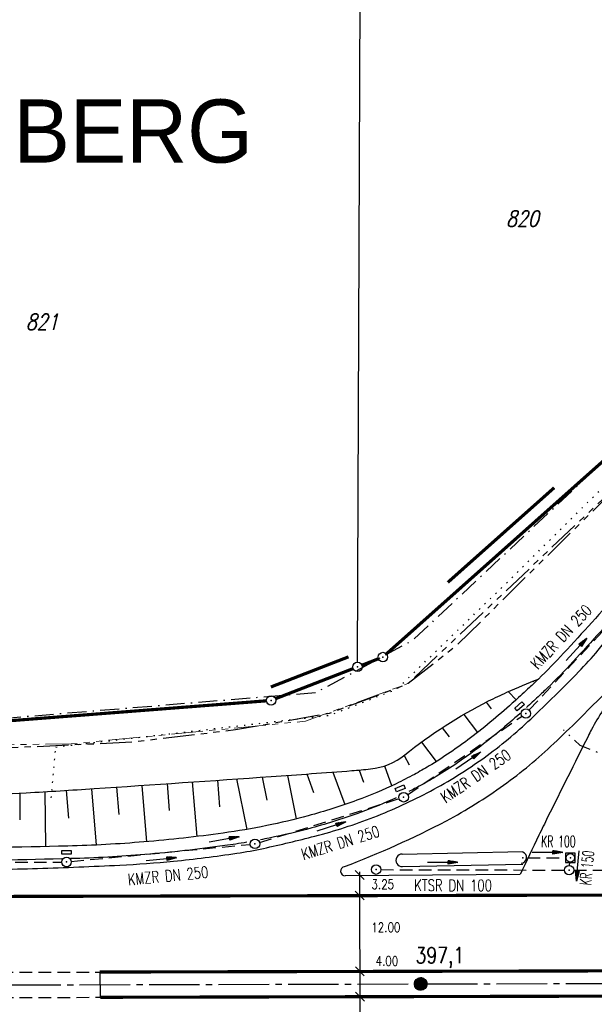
# Model space of a CAD drawing. Extents: x 0 to 1135, y 0 to 594.
# Tile 32 of 153: x 271 to 362, y 328 to 484. Entities that reach past the tile are written whole.
import ezdxf
from ezdxf.enums import TextEntityAlignment as Align

# ---------------------------------------------------------------- set-up
doc = ezdxf.new("R2010")
doc.units = 0
doc.header["$LTSCALE"] = 2
doc.header["$MEASUREMENT"] = 0
for name, pattern in [('ACHSE', [5.5, 4, -0.5, 0.5, -0.5]), ('AUSGEZOGEN', [0]), ('BAB-FM2', [2.6, 1.5, -0.5, 0.1, -0.5]), ('EinAusfädelung', [3.5, 2.5, -1]), ('GEMARKBAB', [3.7, 2, -0.5, 0.1, -0.5, 0.1, -0.5]), ('GESTRICH-X2', [1.5, 1, -0.5]), ('PHANTOMX2', [5, 2.5, -0.5, 0.5, -0.5, 0.5, -0.5]), ('PUNKTX2_STR', [0.6, 0.1, -0.5])]:
    doc.linetypes.add(name, pattern=pattern)
doc.layers.get('0').update_dxf_attribs({"color": 8, "linetype": 'AUSGEZOGEN'})
for name, color, linetype in [('ACHSETOP', 250, 'ACHSE'), ('BAB_FM', 8, 'BAB-FM2'), ('BOESCHG', 8, 'AUSGEZOGEN'), ('DURCHL', 200, 'GESTRICH-X2'), ('EINAUSF', 8, 'EinAusfädelung'), ('FBRTOP', 8, 'AUSGEZOGEN'), ('FLSTNR', 8, 'AUSGEZOGEN'), ('GEMARKGRZ', 8, 'GEMARKBAB'), ('GRENZL', 8, 'AUSGEZOGEN'), ('GRENZL-BAB', 7, 'AUSGEZOGEN'), ('GRENZP-BAB', 7, 'AUSGEZOGEN'), ('HEKT_B', 250, 'CONTINUOUS'), ('KANAL', 200, 'GESTRICH-X2'), ('Lichtwellenleiter COLT', 8, 'PHANTOMX2'), ('Lichtwellenleiter GLH', 8, 'PHANTOMX2'), ('MS-UEBERFAHRT', 8, 'GESTRICH-X2'), ('MULDE', 8, 'AUSGEZOGEN'), ('NUTZUNG', 8, 'PUNKTX2_STR'), ('PFEIL', 200, 'CONTINUOUS'), ('PFEILTOP', 8, 'AUSGEZOGEN'), ('SCHRIFT', 8, 'AUSGEZOGEN'), ('SCHSYMBOL', 200, 'AUSGEZOGEN'), ('TEXTO', 200, 'CONTINUOUS')]:
    doc.layers.add(name, color=color, linetype=linetype)
doc.styles.add('ROMANS', font='romans.shx', dxfattribs={"width": 0.8})
doc.styles.add('UNIR-O', font='unir_o.shx')

# ---------------------------------------------------------------- blocks, each defined once
blk = doc.blocks.new('*X17')
at = {"color": 0}
for p, q in [((212.23, 257.39), (213.24, 258.4)), ((212.24, 257.33), (213.31, 258.4)), ((212.24, 257.47), (213.17, 258.4)), ((212.24, 257.26), (213.37, 258.39)), ((212.24, 257.55), (213.09, 258.39)), ((212.25, 257.2), (213.43, 258.38)), ((212.26, 257.63), (213, 258.37)), ((212.27, 257.14), (213.49, 258.37)), ((212.28, 257.09), (213.55, 258.35)), ((212.29, 257.73), (212.9, 258.35)), ((212.3, 257.04), (213.6, 258.33)), ((212.32, 256.99), (213.65, 258.31)), ((212.34, 257.86), (212.78, 258.29)), ((212.35, 256.94), (213.69, 258.29)), ((212.37, 256.9), (213.74, 258.26)), ((212.4, 256.85), (213.78, 258.24)), ((212.43, 256.81), (213.83, 258.21)), ((212.46, 256.77), (213.86, 258.18)), ((212.49, 256.73), (213.9, 258.14)), ((212.53, 256.7), (213.94, 258.11)), ((212.56, 256.66), (213.97, 258.07)), ((212.6, 256.63), (214.01, 258.03)), ((212.64, 256.6), (214.04, 257.99)), ((212.68, 256.57), (214.07, 257.95)), ((212.73, 256.54), (214.09, 257.91)), ((212.77, 256.52), (214.12, 257.86)), ((212.82, 256.49), (214.14, 257.82)), ((212.87, 256.47), (214.16, 257.77)), ((212.92, 256.45), (214.18, 257.72)), ((212.97, 256.44), (214.2, 257.66)), ((213.03, 256.42), (214.21, 257.6)), ((213.09, 256.41), (214.22, 257.54)), ((213.16, 256.41), (214.23, 257.48)), ((213.22, 256.4), (214.23, 257.41)), ((213.3, 256.41), (214.23, 257.34)), ((213.38, 256.41), (214.22, 257.26)), ((213.46, 256.43), (214.2, 257.17)), ((213.56, 256.46), (214.18, 257.07)), ((213.69, 256.51), (214.12, 256.95))]:
    blk.add_line(p, q, dxfattribs=at)
blk = doc.blocks.new('SRMAST2')
at = {"color": 0}
blk.add_circle((0, 0), 0.999, dxfattribs=at)
blk.add_point((0, 0), dxfattribs=at)
blk.add_blockref('*X17', (-213.23, -257.4))
blk = doc.blocks.new('GST')
at = {"color": 0}
blk.add_circle((0, 0), 0.75, dxfattribs=at)
blk.add_point((0, 0), dxfattribs=at)
blk = doc.blocks.new('13')
blk.add_lwpolyline([(0.76, 1.22), (-0.75, 1.22), (-0.75, 1.8), (0.76, 1.8)], close=True)
at = {"rotation": 180}
blk.add_blockref('GST', (0, 0), dxfattribs=at)
blk = doc.blocks.new('10')
blk.add_blockref('GST', (0, 0))
blk = doc.blocks.new('40')
at = {"color": 0}
blk.add_arc((0.02, 0.31), 0.91, 192.5363, 347.4637, dxfattribs=at)
blk.add_point((0, 0), dxfattribs=at)
blk = doc.blocks.new('20')
blk.add_lwpolyline([(-0.75, -0.75), (0.75, -0.75), (0.75, 0.75), (-0.75, 0.75)], close=True)
blk.add_circle((0, 0), 0.676)
blk.add_point((0, 0))
blk = doc.blocks.new('PFEIL2')
at = {"color": 0}
for p, q in [((0.88, 0), (-2.4, -0.01)), ((0.88, -0.27), (0.88, 0.28)), ((0.88, 0.28), (2.43, 0.01)), ((0.91, 0.27), (0.88, 0.26)), ((0.97, 0.26), (0.88, 0.25)), ((1.02, 0.25), (0.88, 0.23)), ((1.07, 0.24), (0.88, 0.21)), ((1.13, 0.23), (0.88, 0.19)), ((1.18, 0.22), (0.88, 0.17)), ((1.24, 0.21), (0.88, 0.15)), ((1.29, 0.21), (0.88, 0.14)), ((1.34, 0.2), (0.88, 0.12)), ((1.4, 0.19), (0.88, 0.1)), ((1.45, 0.18), (0.88, 0.08)), ((1.51, 0.17), (0.88, 0.06)), ((1.56, 0.16), (0.88, 0.04)), ((1.61, 0.15), (0.88, 0.02)), ((1.67, 0.14), (0.88, 0.01)), ((1.72, 0.13), (0.88, -0.01)), ((1.78, 0.12), (0.88, -0.03)), ((1.83, 0.11), (0.88, -0.05)), ((1.88, 0.1), (0.88, -0.07)), ((1.94, 0.09), (0.88, -0.09)), ((2.05, 0.08), (0.88, -0.12)), ((1.99, 0.08), (0.88, -0.11)), ((2.1, 0.07), (0.88, -0.14)), ((2.15, 0.06), (0.88, -0.16)), ((2.21, 0.05), (0.88, -0.18)), ((2.26, 0.04), (0.88, -0.2)), ((2.32, 0.03), (0.88, -0.22)), ((2.37, 0.02), (0.88, -0.23)), ((2.42, 0.01), (0.88, -0.25)), ((2.43, 0.01), (0.88, -0.27))]:
    blk.add_line(p, q, dxfattribs=at)

msp = doc.modelspace()

# ---------------------------------------------------------------- linework, layer by layer
msp.add_line((325.19, 349.39), (325.27, 313.94))
msp.add_line((325.19, 349.39), (325.27, 313.94))
at = {"layer": 'ACHSETOP'}
msp.add_lwpolyline([(25, 330.96), (159.86, 331.26), (434.86, 331.88), (684.86, 332.45), (859.86, 332.84), (950, 333.04)], dxfattribs=at)
msp.add_lwpolyline([(25, 330.96), (159.86, 331.26), (434.86, 331.88), (684.86, 332.45), (859.86, 332.84), (950, 333.04)], dxfattribs=at)
at = {"layer": 'BAB_FM', "flags": 128}
for points in [[(268.57, 373.69), (318.25, 377.79), (333.62, 386.06), (364.45, 414.99), (395.49, 440.91), (416.98, 453.68), (444.51, 460.08), (480.67, 463.66), (527.59, 464.98), (551.45, 463.51), (597.67, 459.07), (604.66, 462.09), (641.91, 461.6), (643.09, 445.43), (642.4, 438.44), (641.67, 407.25), (640.53, 370.81), (688.6, 365.58), (738.6, 361.93), (788.6, 361.14), (865.7, 361.64)], [(268.57, 373.69), (318.25, 377.79), (333.62, 386.06), (364.45, 414.99), (395.49, 440.91), (416.98, 453.68), (444.51, 460.08), (480.67, 463.66), (527.59, 464.98), (551.45, 463.51), (597.67, 459.07), (604.66, 462.09), (641.91, 461.6), (643.09, 445.43), (642.4, 438.44), (641.67, 407.25), (640.53, 370.81), (688.6, 365.58), (738.6, 361.93), (788.6, 361.14), (865.7, 361.64)], [(396.15, 357.07), (377.23, 362.62), (360.11, 369.38), (357.48, 371.89)], [(396.15, 357.07), (377.23, 362.62), (360.11, 369.38), (357.48, 371.89)]]:
    msp.add_lwpolyline(points, dxfattribs=at)
at = {"layer": 'BOESCHG'}
for p, q in [((352.68, 379.58), (352.78, 379.47)), ((352.68, 379.58), (352.78, 379.47)), ((348.76, 377.92), (349.97, 376.63)), ((348.76, 377.92), (349.97, 376.63)), ((345.23, 376.25), (346.01, 375.22)), ((345.23, 376.25), (346.01, 375.22)), ((341.68, 374.32), (343.85, 371.46)), ((341.68, 374.32), (343.85, 371.46)), ((338.26, 372.21), (339.34, 370.79)), ((338.26, 372.21), (339.34, 370.79)), ((334.97, 369.93), (337.3, 366.85)), ((334.97, 369.93), (337.3, 366.85)), ((332.23, 367.83), (333.02, 366.36)), ((332.23, 367.83), (333.02, 366.36)), ((316.82, 364.89), (317.89, 361.94)), ((316.82, 364.89), (317.89, 361.94)), ((320.96, 365.2), (322.84, 360.05)), ((320.96, 365.2), (322.84, 360.05)), ((325.1, 365.51), (325.8, 363.62)), ((325.1, 365.51), (325.8, 363.62)), ((329.13, 366.16), (330.25, 363.09)), ((329.13, 366.16), (330.25, 363.09)), ((294.69, 363.36), (295.04, 359.1)), ((294.69, 363.36), (295.04, 359.1)), ((298.68, 363.63), (299.4, 354.99)), ((298.68, 363.63), (299.4, 354.99)), ((302.67, 363.9), (303.02, 359.71)), ((302.67, 363.9), (303.02, 359.71)), ((305.7, 364.11), (307.33, 356.12)), ((305.7, 364.11), (307.33, 356.12)), ((309.73, 364.39), (310.47, 360.74)), ((309.73, 364.39), (310.47, 360.74)), ((313.75, 364.67), (315.16, 357.78)), ((313.75, 364.67), (315.16, 357.78)), ((271.37, 361.86), (271.41, 357.63)), ((271.37, 361.86), (271.41, 357.63)), ((275.37, 362.09), (275.46, 353.44)), ((275.37, 362.09), (275.46, 353.44)), ((278.72, 362.29), (279.09, 357.91)), ((278.72, 362.29), (279.09, 357.91)), ((282.71, 362.55), (283.46, 353.64)), ((282.71, 362.55), (283.46, 353.64)), ((286.71, 362.82), (287.07, 358.5)), ((286.71, 362.82), (287.07, 358.5)), ((290.7, 363.09), (291.44, 354.17)), ((290.7, 363.09), (291.44, 354.17))]:
    msp.add_line(p, q, dxfattribs=at)
for points in [[(572.21, 351.81, 0.000002), (566.96, 351.8, 0.000356)], [(572.21, 351.81, 0.000002), (566.96, 351.8, 0.000356)], [(25, 359.9, -0.01315), (37.58, 361.14, 0.016897), (69.12, 364.48, 0.034574), (89.44, 368.78, -0.072469), (99.3, 370.1, -0.009084), (112.07, 369.72, 0.004147), (140.02, 368.6, 0.001379), (169.05, 367.77, -0.002775), (183.48, 367.31, -0.026314), (197.79, 366.03, 0.016345), (220.77, 363.5, 0.011575), (254.63, 361.67, 0.02208), (272.41, 361.91, 0.002185), (283.14, 362.58, 0.000836), (311.18, 364.49, 0.001514), (323.96, 365.42, 0.006535), (326.92, 365.69, 0.144645), (332.33, 367.9, -0.052568), (345.61, 376.45, -0.012932), (348.51, 377.82, -0.007678), (353.5, 379.92)], [(25, 359.9, -0.01315), (37.58, 361.14, 0.016897), (69.12, 364.48, 0.034574), (89.44, 368.78, -0.072469), (99.3, 370.1, -0.009084), (112.07, 369.72, 0.004147), (140.02, 368.6, 0.001379), (169.05, 367.77, -0.002775), (183.48, 367.31, -0.026314), (197.79, 366.03, 0.016345), (220.77, 363.5, 0.011575), (254.63, 361.67, 0.02208), (272.41, 361.91, 0.002185), (283.14, 362.58, 0.000836), (311.18, 364.49, 0.001514), (323.96, 365.42, 0.006535), (326.92, 365.69, 0.144645), (332.33, 367.9, -0.052568), (345.61, 376.45, -0.012932), (348.51, 377.82, -0.007678), (353.5, 379.92)]]:
    msp.add_lwpolyline(points, format="xyb", dxfattribs=at)
at = {"layer": 'DURCHL'}
msp.add_line((351.76, 351.63), (357.79, 351.6), dxfattribs=at)
msp.add_line((351.76, 351.63), (357.79, 351.6), dxfattribs=at)
at = {"layer": 'EINAUSF', "const_width": 0.5, "flags": 128}
msp.add_lwpolyline([(25, 344.96), (159.83, 345.26), (322.92, 345.63)], dxfattribs=at)
msp.add_lwpolyline([(25, 344.96), (159.83, 345.26), (322.92, 345.63)], dxfattribs=at)
at = {"layer": 'FBRTOP'}
for p, q in [((350.57, 348.96), (322.92, 348.76)), ((350.57, 348.96), (322.92, 348.76)), ((284.04, 333.54), (284.13, 329.54)), ((284.04, 333.54), (284.13, 329.54))]:
    msp.add_line(p, q, dxfattribs=at)
for points in [[(198.3, 349.65, -0.000026), (235.49, 349.75, -0.000211)], [(198.3, 349.65, -0.000026), (235.49, 349.75, -0.000211)], [(322.8, 350.22, 0.02884), (338.92, 357.48, 0.032953), (347.99, 363.13, 0.034232), (355.95, 369.72, 0.008949), (363.67, 377.32, 0.020673), (367.05, 381.07, 0.000512), (374.04, 389.5, -0.000518), (380.93, 397.83, -0.000111), (385.71, 403.58, -0.000142), (389.43, 408.06, -0.014385), (390.52, 409.29, -0.013675), (400.23, 419.25, -0.042384)], [(322.8, 350.22, 0.02884), (338.92, 357.48, 0.032953), (347.99, 363.13, 0.034232), (355.95, 369.72, 0.008949), (363.67, 377.32, 0.020673), (367.05, 381.07, 0.000512), (374.04, 389.5, -0.000518), (380.93, 397.83, -0.000111), (385.71, 403.58, -0.000142), (389.43, 408.06, -0.014385), (390.52, 409.29, -0.013675), (400.23, 419.25, -0.042384)], [(250.68, 349.79, 0.000187), (267.79, 349.83, 0.007534), (274.21, 349.94, 0.003716), (287.21, 350.46, 0.013387), (295.71, 351.09, 0.011288), (305.74, 352.34, 0.017415), (309.95, 353.11, 0.008897), (318.1, 355.05, 0.030031), (327.44, 358.06, 0.029867), (336.41, 362.19, 0.032953), (344.88, 367.46, 0.034232), (352.28, 373.59, 0.008949), (359.86, 381.05, 0.020673), (362.95, 384.47, 0.000512), (369.93, 392.9, -0.000518)], [(250.68, 349.79, 0.000187), (267.79, 349.83, 0.007534), (274.21, 349.94, 0.003716), (287.21, 350.46, 0.013387), (295.71, 351.09, 0.011288), (305.74, 352.34, 0.017415), (309.95, 353.11, 0.008897), (318.1, 355.05, 0.030031), (327.44, 358.06, 0.029867), (336.41, 362.19, 0.032953), (344.88, 367.46, 0.034232), (352.28, 373.59, 0.008949), (359.86, 381.05, 0.020673), (362.95, 384.47, 0.000512), (369.93, 392.9, -0.000518)]]:
    msp.add_lwpolyline(points, format="xyb", dxfattribs=at)
at = {"layer": 'FBRTOP', "flags": 128}
msp.add_lwpolyline([(400.23, 419.25, -0.011953), (399.29, 417.14, -0.058176), (399.03, 416.74, -0.032682), (394.37, 411.66, 0.02911), (389.1, 405.99, 0.001286), (379.37, 394.16, -0.001637), (371.71, 384.86, -0.00213), (367.45, 379.76, 0.004143), (365.26, 377.13, 0.027956), (363.7, 374.98, 0.020999), (361.9, 371.92, 0.006199), (361.35, 370.85, 0.000519), (354.96, 358.04, 0.003097), (353.57, 355.19, 0.001422), (350.59, 348.98)], format="xyb", dxfattribs=at)
msp.add_lwpolyline([(400.23, 419.25, -0.011953), (399.29, 417.14, -0.058176), (399.03, 416.74, -0.032682), (394.37, 411.66, 0.02911), (389.1, 405.99, 0.001286), (379.37, 394.16, -0.001637), (371.71, 384.86, -0.00213), (367.45, 379.76, 0.004143), (365.26, 377.13, 0.027956), (363.7, 374.98, 0.020999), (361.9, 371.92, 0.006199), (361.35, 370.85, 0.000519), (354.96, 358.04, 0.003097), (353.57, 355.19, 0.001422), (350.59, 348.98)], format="xyb", dxfattribs=at)
at = {"layer": 'FBRTOP', "const_width": 0.5}
msp.add_lwpolyline([(322.92, 345.63), (434.83, 345.88), (441.05, 345.9)], dxfattribs=at)
msp.add_lwpolyline([(322.92, 345.63), (434.83, 345.88), (441.05, 345.9)], dxfattribs=at)
for points in [[(284.04, 333.54, 0), (297.35, 333.57, -0.000001), (410.86, 333.83)], [(284.04, 333.54, 0), (297.35, 333.57, -0.000001), (410.86, 333.83)], [(284.13, 329.54, 0), (297.36, 329.57, -0.000001), (410.62, 329.83)], [(284.13, 329.54, 0), (297.36, 329.57, -0.000001), (410.62, 329.83)]]:
    msp.add_lwpolyline(points, format="xyb", dxfattribs=at)
at = {"layer": 'FBRTOP'}
msp.add_arc((322.92, 349.49), 0.737, 98.8944, 269.8936, dxfattribs=at)
msp.add_arc((322.92, 349.49), 0.737, 98.8944, 269.8936, dxfattribs=at)
at = {"layer": 'GEMARKGRZ', "const_width": 0.5, "flags": 128}
for points in [[(355.99, 410.2), (339.15, 395.22)], [(355.99, 410.2), (339.15, 395.22)], [(323.42, 383.43), (311.13, 378.66)], [(323.42, 383.43), (311.13, 378.66)]]:
    msp.add_lwpolyline(points, dxfattribs=at)
at = {"layer": 'GRENZL'}
msp.add_line((324.85, 382.59), (325.33, 500.94), dxfattribs=at)
msp.add_line((324.85, 382.59), (325.33, 500.94), dxfattribs=at)
at = {"layer": 'GRENZL-BAB', "const_width": 0.5, "flags": 128}
for points in [[(369.92, 419.92), (329.43, 383.9)], [(369.92, 419.92), (329.43, 383.9)], [(328.17, 383.13), (325.55, 382.11)], [(328.17, 383.13), (325.55, 382.11)], [(324.15, 381.57), (311.86, 376.8)], [(324.15, 381.57), (311.86, 376.8)], [(310.41, 376.47), (260.16, 372.57)], [(310.41, 376.47), (260.16, 372.57)]]:
    msp.add_lwpolyline(points, dxfattribs=at)
at = {"layer": 'KANAL'}
for p, q in [((352.02, 375.02), (368.01, 392.09)), ((332.79, 361.61), (350.9, 374.04)), ((309.34, 354.05), (331.44, 360.98)), ((279.53, 351.05), (307.88, 353.75)), ((249.63, 350.78), (278.03, 350.95)), ((351.76, 351.63), (357.79, 351.6)), ((358.44, 350.43), (358.47, 350.87)), ((328.55, 349.75), (357.61, 349.67)), ((359.12, 349.67), (397.52, 349.81))]:
    msp.add_line(p, q, dxfattribs=at)
at = {"layer": 'Lichtwellenleiter COLT', "lineweight": 0, "flags": 128}
msp.add_lwpolyline([(591.67, 456.75), (589.45, 456.66), (582.97, 456.48), (522.15, 463.02), (477.2, 462.37), (434.67, 456.7), (377.97, 421.89), (348.3, 393.83), (332.83, 379.19), (316.62, 373.24), (279.52, 369.65), (239.22, 369.19), (216.49, 370.69), (142.63, 373.77), (119.26, 373.65), (87.76, 373.46), (25, 363.52)], dxfattribs=at)
msp.add_lwpolyline([(591.67, 456.75), (589.45, 456.66), (582.97, 456.48), (522.15, 463.02), (477.2, 462.37), (434.67, 456.7), (377.97, 421.89), (348.3, 393.83), (332.83, 379.19), (316.62, 373.24), (279.52, 369.65), (239.22, 369.19), (216.49, 370.69), (142.63, 373.77), (119.26, 373.65), (87.76, 373.46), (25, 363.52)], dxfattribs=at)
at = {"layer": 'Lichtwellenleiter GLH', "flags": 128}
msp.add_lwpolyline([(25, 363.43), (40.71, 365.93), (60.1, 369.02), (83.08, 372.35), (100.38, 373.31), (121.05, 373.6), (142.53, 373.81), (146.21, 373.86), (164.3, 373.72), (180.08, 372.74), (201.88, 371.51), (222.36, 369.98), (239.07, 369.28), (241.68, 369), (264.48, 368.81), (289.28, 369.98), (305.53, 371.91), (320.4, 374.51), (332.73, 379.12), (340.68, 385.37), (377.06, 421.29), (389.35, 431.21), (406.18, 443.54), (414.45, 449.33), (420.61, 452.81), (440.04, 458.48), (459.74, 460.94), (482.41, 462.54), (499.83, 462.79), (521.86, 463.1), (534.33, 462.66), (544.17, 462.77), (586.82, 456.3)], dxfattribs=at)
msp.add_lwpolyline([(25, 363.43), (40.71, 365.93), (60.1, 369.02), (83.08, 372.35), (100.38, 373.31), (121.05, 373.6), (142.53, 373.81), (146.21, 373.86), (164.3, 373.72), (180.08, 372.74), (201.88, 371.51), (222.36, 369.98), (239.07, 369.28), (241.68, 369), (264.48, 368.81), (289.28, 369.98), (305.53, 371.91), (320.4, 374.51), (332.73, 379.12), (340.68, 385.37), (377.06, 421.29), (389.35, 431.21), (406.18, 443.54), (414.45, 449.33), (420.61, 452.81), (440.04, 458.48), (459.74, 460.94), (482.41, 462.54), (499.83, 462.79), (521.86, 463.1), (534.33, 462.66), (544.17, 462.77), (586.82, 456.3)], dxfattribs=at)
at = {"layer": 'MS-UEBERFAHRT', "flags": 128}
for points in [[(40.34, 332.99), (159.85, 333.26, 0.000002), (284.04, 333.54, -0.000001)], [(40.34, 332.99), (159.85, 333.26, 0.000002), (284.04, 333.54, -0.000001)], [(40.36, 328.99), (159.86, 329.26, 0.000002), (284.13, 329.54, -0.000001)], [(40.36, 328.99), (159.86, 329.26, 0.000002), (284.13, 329.54, -0.000001)]]:
    msp.add_lwpolyline(points, format="xyb", dxfattribs=at)
at = {"layer": 'MULDE'}
for points in [[(366.38, 393.84, -0.005752), (357.48, 384, -0.013387), (353.5, 379.92, -0.005012), (352.07, 378.56, -0.003169), (349.79, 376.46, -0.022424), (342.72, 370.59, -0.026133), (336.19, 366.16, -0.01269), (333.85, 364.83, -0.010546), (330.97, 363.35, -0.025279), (324.75, 360.72, -0.021124), (317.05, 358.28, -0.016089), (310.47, 356.72, -0.015575), (303.58, 355.54, -0.013796), (291.04, 354.14, -0.0144), (278.97, 353.48, -0.003909), (255.71, 353.06, -0.004119)], [(366.38, 393.84, -0.005752), (357.48, 384, -0.013387), (353.5, 379.92, -0.005012), (352.07, 378.56, -0.003169), (349.79, 376.46, -0.022424), (342.72, 370.59, -0.026133), (336.19, 366.16, -0.01269), (333.85, 364.83, -0.010546), (330.97, 363.35, -0.025279), (324.75, 360.72, -0.021124), (317.05, 358.28, -0.016089), (310.47, 356.72, -0.015575), (303.58, 355.54, -0.013796), (291.04, 354.14, -0.0144), (278.97, 353.48, -0.003909), (255.71, 353.06, -0.004119)], [(367.7, 392.32, -0.005664), (358.97, 382.66, -0.01329), (354.92, 378.51, -0.005109), (353.44, 377.11, -0.002515), (351.6, 375.4, -0.02237)], [(367.7, 392.32, -0.005664), (358.97, 382.66, -0.01329), (354.92, 378.51, -0.005109), (353.44, 377.11, -0.002515), (351.6, 375.4, -0.02237)], [(350.59, 374.48, -0.020785), (343.93, 368.99, -0.025839), (337.28, 364.47, -0.012984), (334.82, 363.07, -0.00663), (332.96, 362.1, -0.025057)], [(350.59, 374.48, -0.020785), (343.93, 368.99, -0.025839), (337.28, 364.47, -0.012984), (334.82, 363.07, -0.00663), (332.96, 362.1, -0.025057)], [(330.95, 361.13, -0.021696), (325.41, 358.83, -0.021127), (317.6, 356.35, -0.016086), (310.86, 354.75, -0.003093), (309.49, 354.48, -0.013712)], [(330.95, 361.13, -0.021696), (325.41, 358.83, -0.021127), (317.6, 356.35, -0.016086), (310.86, 354.75, -0.003093), (309.49, 354.48, -0.013712)], [(307.32, 354.09, -0.007722), (303.86, 353.55, -0.013712), (291.18, 352.14, -0.013979), (279.43, 351.49, -0.003891)], [(307.32, 354.09, -0.007722), (303.86, 353.55, -0.013712), (291.18, 352.14, -0.013979), (279.43, 351.49, -0.003891)], [(278.06, 351.45, -0.003724), (255.71, 351.06, -0.001114), (249.74, 351.01, -0.000706)], [(278.06, 351.45, -0.003724), (255.71, 351.06, -0.001114), (249.74, 351.01, -0.000706)]]:
    msp.add_lwpolyline(points, format="xyb", dxfattribs=at)
for points in [[(331.92, 352.22), (351.01, 352.61)], [(331.92, 352.22), (351.01, 352.61)], [(331.96, 350.22), (351.05, 350.61)], [(331.96, 350.22), (351.05, 350.61)]]:
    msp.add_lwpolyline(points, dxfattribs=at)
msp.add_arc((331.93, 351.22), 1, 90.1692, 272.1411, dxfattribs=at)
msp.add_arc((331.93, 351.22), 1, 90.1692, 272.1411, dxfattribs=at)
at = {"layer": 'NUTZUNG'}
msp.add_line((276.36, 361.11), (277.08, 369.16), dxfattribs=at)
msp.add_line((276.36, 361.11), (277.08, 369.16), dxfattribs=at)
at = {"layer": 'NUTZUNG', "flags": 128}
msp.add_lwpolyline([(277.08, 369.16), (320.48, 374.2), (331.12, 378.36), (348.83, 395.49), (369.09, 415.63), (392.38, 433.51), (422.74, 453.3), (479.65, 463.58), (536.14, 460.04), (585.61, 455.29), (601.06, 458.58), (616.64, 482.68), (619.38, 484.27)], dxfattribs=at)
msp.add_lwpolyline([(277.08, 369.16), (320.48, 374.2), (331.12, 378.36), (348.83, 395.49), (369.09, 415.63), (392.38, 433.51), (422.74, 453.3), (479.65, 463.58), (536.14, 460.04), (585.61, 455.29), (601.06, 458.58), (616.64, 482.68), (619.38, 484.27)], dxfattribs=at)
at = {"layer": 'SCHRIFT'}
for p, q in [((325.89, 348.2), (324.5, 349.59)), ((325.89, 348.2), (324.5, 349.59)), ((325.9, 344.95), (324.5, 346.34)), ((325.9, 344.95), (324.5, 346.34)), ((325.93, 332.95), (324.53, 334.34)), ((325.93, 332.95), (324.53, 334.34)), ((325.94, 328.95), (324.54, 330.34)), ((325.94, 328.95), (324.54, 330.34))]:
    msp.add_line(p, q, dxfattribs=at)

# ---------------------------------------------------------------- block references
at = {"layer": 'GRENZP-BAB'}
for p in [(328.87, 383.4), (328.87, 383.4), (324.85, 381.84), (324.85, 381.84), (311.16, 376.53), (311.16, 376.53)]:
    msp.add_blockref('GST', p, dxfattribs=at)
at = {"layer": 'HEKT_B', "rotation": 81.92865950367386}
msp.add_blockref('SRMAST2', (334.86, 331.66), dxfattribs=at)
msp.add_blockref('SRMAST2', (334.86, 331.66), dxfattribs=at)
at = {"layer": 'PFEIL'}
for p, rotation in [((359.51, 384.63), 46.89015950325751), ((342.4, 367), 34.42875950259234), ((320.69, 356.56), 17.37175950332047), ((354.91, 352.47), 359.9133595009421), ((359.73, 350.34), 264.55535950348), ((293.8, 351.4), 5.496259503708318), ((338.31, 350.89), 359.8559595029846)]:
    msp.add_blockref('PFEIL2', p, dxfattribs=dict(at, rotation=rotation))
at = {"layer": 'PFEILTOP', "rotation": 9.780191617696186}
msp.add_blockref('PFEIL2', (303.72, 354.54), dxfattribs=at)
msp.add_blockref('PFEIL2', (303.72, 354.54), dxfattribs=at)
at = {"layer": 'SCHSYMBOL'}
for name, p, rotation in [('13', (351.51, 374.46), 41.54506683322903), ('13', (351.51, 374.46), 41.54506683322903), ('13', (332.16, 361.2), 21.88805079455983), ('13', (332.16, 361.2), 21.88805079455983), ('10', (308.62, 353.83), 0.1293595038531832), ('10', (308.62, 353.83), 0.1293595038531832), ('13', (278.78, 350.96), 0.1293595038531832), ('13', (278.78, 350.96), 0.1293595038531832), ('40', (351.02, 351.62), 81.50286880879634), ('40', (351.02, 351.62), 81.50286880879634), ('20', (358.55, 351.61), 0.1293595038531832), ('20', (358.55, 351.61), 0.1293595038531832), ('10', (327.8, 349.75), 0.1293595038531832), ('10', (327.8, 349.75), 0.1293595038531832), ('10', (358.36, 349.67), 0.1293595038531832), ('10', (358.36, 349.67), 0.1293595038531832)]:
    msp.add_blockref(name, p, dxfattribs=dict(at, rotation=rotation))

# ---------------------------------------------------------------- texts
at = {"layer": 'FLSTNR', "style": 'ROMANS', "oblique": 15, "width": 0.8}
for s, p in [('820', (348.37, 451.56)), ('820', (348.37, 451.56)), ('821', (272.33, 435.21)), ('821', (272.33, 435.21))]:
    msp.add_text(s, height=2.5, dxfattribs=at).set_placement(p)
at = {"layer": 'HEKT_B', "style": 'ROMANS', "width": 0.8}
msp.add_text('397,1', height=2.5, rotation=0.1294, dxfattribs=at).set_placement((334.04, 334.94))
msp.add_text('397,1', height=2.5, rotation=0.1294, dxfattribs=at).set_placement((334.04, 334.94))
at = {"layer": 'SCHRIFT', "style": 'UNIR-O'}
msp.add_text('AS ALLERSBERG', height=10, dxfattribs=at).set_placement((197.55, 461.67))
at = {"layer": 'SCHRIFT', "style": 'ROMANS', "width": 0.8}
for s, p in [('3.25', (327.06, 346.67)), ('3.25', (327.06, 346.67)), ('12.00', (327.03, 339.85)), ('12.00', (327.03, 339.85)), ('4.00', (327.71, 334.53)), ('4.00', (327.71, 334.53))]:
    msp.add_text(s, height=1.5, rotation=0.2465, dxfattribs=at).set_placement(p)
at = {"layer": 'TEXTO', "style": 'ROMANS'}
for s, rotation, width, p in [('KMZR DN 250', 46.8902, 0.75, (357.75, 385.98)), ('KMZR DN 250', 34.4288, 0.75, (344.07, 363.83)), ('KMZR DN 250', 17.3718, 0.75, (322.41, 353.15)), ('KR 100', 359.9134, 0.6, (356.66, 353.31)), ('KR 150', 84.5554, 0.6, (362.07, 349.94)), ('KMZR DN 250', 5.4963, 0.75, (294.94, 347.88)), ('KTSR DN 100', 359.856, 0.75, (339.98, 346.36))]:
    msp.add_text(s, height=1.8, rotation=rotation, dxfattribs=dict(at, width=width)).set_placement(p, align=Align.CENTER)

doc.saveas('drawing.dxf')
